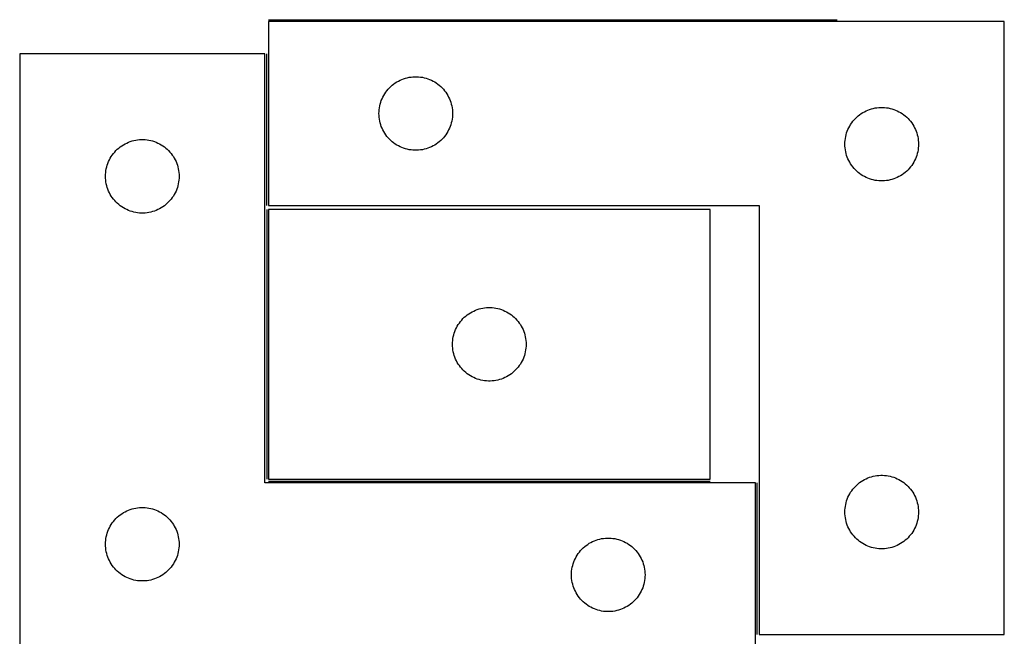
# Model space of a CAD drawing. Header units: millimetres. Extents: x 7 to 1493, y 7 to 2993.
# Tile 8 of 15: x 7 to 408, y 2422 to 2673. Entities that reach past the tile are written whole.
import ezdxf

# ---------------------------------------------------------------- set-up
doc = ezdxf.new("R2010")
doc.units = ezdxf.units.MM
doc.layers.add('COMMON', color=5, linetype='CONTINUOUS', true_color=0x0000ff)
doc.layers.add('CUT', color=7, linetype='CONTINUOUS', true_color=0x000000)

msp = doc.modelspace()

# ---------------------------------------------------------------- linework, layer by layer
at = {"layer": 'COMMON'}
for p, q in [((108.082735, 2673.4617), (339.91732, 2673.4617)), ((107.332735, 2597.7117), (107.332735, 2659.597929)), ((107.332734, 2596.09793), (107.332734, 2486.09793)), ((108.082735, 2485.347929), (288.082735, 2485.347929)), ((307.332735, 2422.7117), (307.332735, 2484.597929))]:
    msp.add_line(p, q, dxfattribs=at)
at = {"layer": 'CUT'}
for p, q in [((408.082735, 2672.7117), (108.082735, 2672.7117)), ((108.082735, 2672.7117), (108.082735, 2597.7117)), ((408.082735, 2422.7117), (408.082735, 2672.7117)), ((106.582734, 2659.597929), (6.582734, 2659.597929)), ((6.582734, 2659.597929), (6.582734, 2409.597929)), ((106.582734, 2484.597929), (106.582734, 2659.597929)), ((164.637419, 2649.810665), (165.393523, 2649.968669)), ((165.393523, 2649.968669), (166.15676, 2650.08754)), ((166.15676, 2650.08754), (166.925103, 2650.166963)), ((166.925103, 2650.166963), (167.696516, 2650.206727)), ((167.696516, 2650.206727), (168.468954, 2650.206727)), ((168.468954, 2650.206727), (169.240367, 2650.166963)), ((169.240367, 2650.166963), (170.00871, 2650.08754)), ((170.00871, 2650.08754), (170.771946, 2649.968669)), ((170.771946, 2649.968669), (171.528051, 2649.810665)), ((157.340452, 2645.680862), (157.893635, 2646.21998)), ((157.893635, 2646.21998), (158.473837, 2646.729907)), ((158.473837, 2646.729907), (159.079521, 2647.209289)), ((159.079521, 2647.209289), (159.709079, 2647.656855)), ((159.709079, 2647.656855), (160.360843, 2648.071419)), ((160.360843, 2648.071419), (161.033084, 2648.451882)), ((161.033084, 2648.451882), (161.724019, 2648.797234)), ((161.724019, 2648.797234), (162.431816, 2649.106559)), ((162.431816, 2649.106559), (163.154599, 2649.379038)), ((163.154599, 2649.379038), (163.89045, 2649.613948)), ((163.89045, 2649.613948), (164.637419, 2649.810665)), ((171.528051, 2649.810665), (172.275019, 2649.613948)), ((172.275019, 2649.613948), (173.010871, 2649.379038)), ((173.010871, 2649.379038), (173.733653, 2649.106559)), ((173.733653, 2649.106559), (174.441451, 2648.797234)), ((174.441451, 2648.797234), (175.132386, 2648.451882)), ((175.132386, 2648.451882), (175.804627, 2648.071419)), ((175.804627, 2648.071419), (176.456391, 2647.656855)), ((176.456391, 2647.656855), (177.085949, 2647.209289)), ((177.085949, 2647.209289), (177.691633, 2646.729907)), ((177.691633, 2646.729907), (178.271835, 2646.21998)), ((178.271835, 2646.21998), (178.825018, 2645.680862)), ((154.337981, 2641.218508), (154.665429, 2641.918107)), ((154.665429, 2641.918107), (155.028456, 2642.599921)), ((155.028456, 2642.599921), (155.426101, 2643.262143)), ((155.426101, 2643.262143), (155.85731, 2643.903016)), ((155.85731, 2643.903016), (156.320938, 2644.520842)), ((156.320938, 2644.520842), (156.815756, 2645.113982)), ((156.815756, 2645.113982), (157.340452, 2645.680862)), ((178.825018, 2645.680862), (179.349714, 2645.113982)), ((179.349714, 2645.113982), (179.844532, 2644.520842)), ((179.844532, 2644.520842), (180.30816, 2643.903016)), ((180.30816, 2643.903016), (180.739368, 2643.262143)), ((180.739368, 2643.262143), (181.137013, 2642.599921)), ((181.137013, 2642.599921), (181.500041, 2641.918107)), ((181.500041, 2641.918107), (181.827488, 2641.218508)), ((153.261416, 2637.520058), (153.3999, 2638.279981)), ((153.3999, 2638.279981), (153.577319, 2639.031767)), ((153.577319, 2639.031767), (153.793204, 2639.773422)), ((153.793204, 2639.773422), (154.046983, 2640.502981)), ((154.046983, 2640.502981), (154.337981, 2641.218508)), ((181.827488, 2641.218508), (182.118487, 2640.502981)), ((182.118487, 2640.502981), (182.372266, 2639.773422)), ((182.372266, 2639.773422), (182.588151, 2639.031767)), ((182.588151, 2639.031767), (182.76557, 2638.279981)), ((182.76557, 2638.279981), (182.904053, 2637.520058)), ((153.082735, 2635.2117), (153.102623, 2635.983881)), ((153.102623, 2634.439519), (153.082735, 2635.2117)), ((153.102623, 2635.983881), (153.162237, 2636.754015)), ((153.162237, 2633.669385), (153.102623, 2634.439519)), ((153.162237, 2636.754015), (153.261416, 2637.520058)), ((182.904053, 2637.520058), (183.003233, 2636.754015)), ((183.003233, 2636.754015), (183.062846, 2635.983881)), ((183.062846, 2634.439519), (183.003233, 2633.669385)), ((183.062846, 2635.983881), (183.082735, 2635.2117)), ((183.082735, 2635.2117), (183.062846, 2634.439519)), ((347.893635, 2633.71998), (348.473837, 2634.229907)), ((348.473837, 2634.229907), (349.079521, 2634.709289)), ((349.079521, 2634.709289), (349.709079, 2635.156855)), ((349.709079, 2635.156855), (350.360843, 2635.571419)), ((350.360843, 2635.571419), (351.033084, 2635.951882)), ((351.033084, 2635.951882), (351.724019, 2636.297234)), ((351.724019, 2636.297234), (352.431816, 2636.606559)), ((352.431816, 2636.606559), (353.154599, 2636.879038)), ((353.154599, 2636.879038), (353.89045, 2637.113948)), ((353.89045, 2637.113948), (354.637419, 2637.310665)), ((354.637419, 2637.310665), (355.393523, 2637.468669)), ((355.393523, 2637.468669), (356.15676, 2637.58754)), ((356.15676, 2637.58754), (356.925103, 2637.666963)), ((356.925103, 2637.666963), (357.696516, 2637.706727)), ((357.696516, 2637.706727), (358.468954, 2637.706727)), ((358.468954, 2637.706727), (359.240367, 2637.666963)), ((359.240367, 2637.666963), (360.00871, 2637.58754)), ((360.00871, 2637.58754), (360.771946, 2637.468669)), ((360.771946, 2637.468669), (361.528051, 2637.310665)), ((361.528051, 2637.310665), (362.275019, 2637.113948)), ((362.275019, 2637.113948), (363.010871, 2636.879038)), ((363.010871, 2636.879038), (363.733653, 2636.606559)), ((363.733653, 2636.606559), (364.441451, 2636.297234)), ((364.441451, 2636.297234), (365.132386, 2635.951882)), ((365.132386, 2635.951882), (365.804627, 2635.571419)), ((365.804627, 2635.571419), (366.456391, 2635.156855)), ((366.456391, 2635.156855), (367.085949, 2634.709289)), ((367.085949, 2634.709289), (367.691633, 2634.229907)), ((367.691633, 2634.229907), (368.271835, 2633.71998)), ((153.261416, 2632.903341), (153.162237, 2633.669385)), ((153.3999, 2632.143419), (153.261416, 2632.903341)), ((153.577319, 2631.391633), (153.3999, 2632.143419)), ((153.793204, 2630.649977), (153.577319, 2631.391633)), ((154.046983, 2629.920419), (153.793204, 2630.649977)), ((154.337981, 2629.204891), (154.046983, 2629.920419)), ((182.118487, 2629.920419), (181.827488, 2629.204891)), ((182.372266, 2630.649977), (182.118487, 2629.920419)), ((182.588151, 2631.391633), (182.372266, 2630.649977)), ((182.76557, 2632.143419), (182.588151, 2631.391633)), ((182.904053, 2632.903341), (182.76557, 2632.143419)), ((183.003233, 2633.669385), (182.904053, 2632.903341)), ((344.665429, 2629.418107), (345.028456, 2630.099921)), ((345.028456, 2630.099921), (345.426101, 2630.762143)), ((345.426101, 2630.762143), (345.85731, 2631.403016)), ((345.85731, 2631.403016), (346.320938, 2632.020842)), ((346.320938, 2632.020842), (346.815756, 2632.613982)), ((346.815756, 2632.613982), (347.340452, 2633.180862)), ((347.340452, 2633.180862), (347.893635, 2633.71998)), ((368.271835, 2633.71998), (368.825018, 2633.180862)), ((368.825018, 2633.180862), (369.349714, 2632.613982)), ((369.349714, 2632.613982), (369.844532, 2632.020842)), ((369.844532, 2632.020842), (370.30816, 2631.403016)), ((370.30816, 2631.403016), (370.739368, 2630.762143)), ((370.739368, 2630.762143), (371.137013, 2630.099921)), ((371.137013, 2630.099921), (371.500041, 2629.418107)), ((154.665429, 2628.505293), (154.337981, 2629.204891)), ((155.028456, 2627.823479), (154.665429, 2628.505293)), ((155.426101, 2627.161257), (155.028456, 2627.823479)), ((155.85731, 2626.520383), (155.426101, 2627.161257)), ((156.320938, 2625.902558), (155.85731, 2626.520383)), ((156.815756, 2625.309418), (156.320938, 2625.902558)), ((179.844532, 2625.902558), (179.349714, 2625.309418)), ((180.30816, 2626.520383), (179.844532, 2625.902558)), ((180.739368, 2627.161257), (180.30816, 2626.520383)), ((181.137013, 2627.823479), (180.739368, 2627.161257)), ((181.500041, 2628.505293), (181.137013, 2627.823479)), ((181.827488, 2629.204891), (181.500041, 2628.505293)), ((343.3999, 2625.779981), (343.577319, 2626.531767)), ((343.577319, 2626.531767), (343.793204, 2627.273422)), ((343.793204, 2627.273422), (344.046983, 2628.002981)), ((344.046983, 2628.002981), (344.337981, 2628.718508)), ((344.337981, 2628.718508), (344.665429, 2629.418107)), ((371.500041, 2629.418107), (371.827488, 2628.718508)), ((371.827488, 2628.718508), (372.118487, 2628.002981)), ((372.118487, 2628.002981), (372.372266, 2627.273422)), ((372.372266, 2627.273422), (372.588151, 2626.531767)), ((372.588151, 2626.531767), (372.76557, 2625.779981)), ((47.57952, 2621.595518), (48.209078, 2622.043084)), ((48.209078, 2622.043084), (48.860842, 2622.457649)), ((48.860842, 2622.457649), (49.533083, 2622.838111)), ((49.533083, 2622.838111), (50.224018, 2623.183463)), ((50.224018, 2623.183463), (50.931815, 2623.492789)), ((50.931815, 2623.492789), (51.654598, 2623.765268)), ((51.654598, 2623.765268), (52.390449, 2624.000177)), ((52.390449, 2624.000177), (53.137418, 2624.196895)), ((53.137418, 2624.196895), (53.893522, 2624.354899)), ((53.893522, 2624.354899), (54.656759, 2624.473769)), ((54.656759, 2624.473769), (55.425102, 2624.553192)), ((55.425102, 2624.553192), (56.196515, 2624.592956)), ((56.196515, 2624.592956), (56.968953, 2624.592956)), ((56.968953, 2624.592956), (57.740366, 2624.553192)), ((57.740366, 2624.553192), (58.508709, 2624.473769)), ((58.508709, 2624.473769), (59.271945, 2624.354899)), ((59.271945, 2624.354899), (60.02805, 2624.196895)), ((60.02805, 2624.196895), (60.775018, 2624.000177)), ((60.775018, 2624.000177), (61.51087, 2623.765268)), ((61.51087, 2623.765268), (62.233652, 2623.492789)), ((62.233652, 2623.492789), (62.94145, 2623.183463)), ((62.94145, 2623.183463), (63.632385, 2622.838111)), ((63.632385, 2622.838111), (64.304626, 2622.457649)), ((64.304626, 2622.457649), (64.95639, 2622.043084)), ((64.95639, 2622.043084), (65.585948, 2621.595518)), ((157.340452, 2624.742538), (156.815756, 2625.309418)), ((157.893635, 2624.203419), (157.340452, 2624.742538)), ((158.473837, 2623.693493), (157.893635, 2624.203419)), ((159.079521, 2623.214111), (158.473837, 2623.693493)), ((159.709079, 2622.766545), (159.079521, 2623.214111)), ((160.360843, 2622.35198), (159.709079, 2622.766545)), ((161.033084, 2621.971518), (160.360843, 2622.35198)), ((161.724019, 2621.626166), (161.033084, 2621.971518)), ((175.132386, 2621.971518), (174.441451, 2621.626166)), ((175.804627, 2622.35198), (175.132386, 2621.971518)), ((176.456391, 2622.766545), (175.804627, 2622.35198)), ((177.085949, 2623.214111), (176.456391, 2622.766545)), ((177.691633, 2623.693493), (177.085949, 2623.214111)), ((178.271835, 2624.203419), (177.691633, 2623.693493)), ((178.825018, 2624.742538), (178.271835, 2624.203419)), ((179.349714, 2625.309418), (178.825018, 2624.742538)), ((343.082735, 2622.7117), (343.102623, 2623.483881)), ((343.102623, 2621.939519), (343.082735, 2622.7117)), ((343.102623, 2623.483881), (343.162237, 2624.254015)), ((343.162237, 2621.169385), (343.102623, 2621.939519)), ((343.162237, 2624.254015), (343.261416, 2625.020058)), ((343.261416, 2625.020058), (343.3999, 2625.779981)), ((372.76557, 2625.779981), (372.904053, 2625.020058)), ((372.904053, 2625.020058), (373.003233, 2624.254015)), ((373.003233, 2624.254015), (373.062846, 2623.483881)), ((373.062846, 2621.939519), (373.003233, 2621.169385)), ((373.062846, 2623.483881), (373.082735, 2622.7117)), ((373.082735, 2622.7117), (373.062846, 2621.939519)), ((43.9261, 2617.648372), (44.357309, 2618.289246)), ((44.357309, 2618.289246), (44.820937, 2618.907071)), ((44.820937, 2618.907071), (45.315755, 2619.500211)), ((45.315755, 2619.500211), (45.840451, 2620.067092)), ((45.840451, 2620.067092), (46.393634, 2620.60621)), ((46.393634, 2620.60621), (46.973836, 2621.116136)), ((46.973836, 2621.116136), (47.57952, 2621.595518)), ((65.585948, 2621.595518), (66.191632, 2621.116136)), ((66.191632, 2621.116136), (66.771834, 2620.60621)), ((66.771834, 2620.60621), (67.325017, 2620.067092)), ((67.325017, 2620.067092), (67.849713, 2619.500211)), ((67.849713, 2619.500211), (68.344531, 2618.907071)), ((68.344531, 2618.907071), (68.808159, 2618.289246)), ((68.808159, 2618.289246), (69.239367, 2617.648372)), ((162.431816, 2621.31684), (161.724019, 2621.626166)), ((163.154599, 2621.044361), (162.431816, 2621.31684)), ((163.89045, 2620.809452), (163.154599, 2621.044361)), ((164.637419, 2620.612734), (163.89045, 2620.809452)), ((165.393523, 2620.454731), (164.637419, 2620.612734)), ((166.15676, 2620.33586), (165.393523, 2620.454731)), ((166.925103, 2620.256437), (166.15676, 2620.33586)), ((167.696516, 2620.216673), (166.925103, 2620.256437)), ((168.468954, 2620.216673), (167.696516, 2620.216673)), ((169.240367, 2620.256437), (168.468954, 2620.216673)), ((170.00871, 2620.33586), (169.240367, 2620.256437)), ((170.771946, 2620.454731), (170.00871, 2620.33586)), ((171.528051, 2620.612734), (170.771946, 2620.454731)), ((172.275019, 2620.809452), (171.528051, 2620.612734)), ((173.010871, 2621.044361), (172.275019, 2620.809452)), ((173.733653, 2621.31684), (173.010871, 2621.044361)), ((174.441451, 2621.626166), (173.733653, 2621.31684)), ((343.261416, 2620.403341), (343.162237, 2621.169385)), ((343.3999, 2619.643419), (343.261416, 2620.403341)), ((343.577319, 2618.891633), (343.3999, 2619.643419)), ((343.793204, 2618.149977), (343.577319, 2618.891633)), ((344.046983, 2617.420419), (343.793204, 2618.149977)), ((372.372266, 2618.149977), (372.118487, 2617.420419)), ((372.588151, 2618.891633), (372.372266, 2618.149977)), ((372.76557, 2619.643419), (372.588151, 2618.891633)), ((372.904053, 2620.403341), (372.76557, 2619.643419)), ((373.003233, 2621.169385), (372.904053, 2620.403341)), ((42.077318, 2613.417996), (42.293203, 2614.159652)), ((42.293203, 2614.159652), (42.546982, 2614.889211)), ((42.546982, 2614.889211), (42.83798, 2615.604738)), ((42.83798, 2615.604738), (43.165428, 2616.304336)), ((43.165428, 2616.304336), (43.528455, 2616.98615)), ((43.528455, 2616.98615), (43.9261, 2617.648372)), ((69.239367, 2617.648372), (69.637012, 2616.98615)), ((69.637012, 2616.98615), (70.00004, 2616.304336)), ((70.00004, 2616.304336), (70.327487, 2615.604738)), ((70.327487, 2615.604738), (70.618486, 2614.889211)), ((70.618486, 2614.889211), (70.872265, 2614.159652)), ((70.872265, 2614.159652), (71.08815, 2613.417996)), ((344.337981, 2616.704891), (344.046983, 2617.420419)), ((344.665429, 2616.005293), (344.337981, 2616.704891)), ((345.028456, 2615.323479), (344.665429, 2616.005293)), ((345.426101, 2614.661257), (345.028456, 2615.323479)), ((345.85731, 2614.020383), (345.426101, 2614.661257)), ((346.320938, 2613.402558), (345.85731, 2614.020383)), ((370.30816, 2614.020383), (369.844532, 2613.402558)), ((370.739368, 2614.661257), (370.30816, 2614.020383)), ((371.137013, 2615.323479), (370.739368, 2614.661257)), ((371.500041, 2616.005293), (371.137013, 2615.323479)), ((371.827488, 2616.704891), (371.500041, 2616.005293)), ((372.118487, 2617.420419), (371.827488, 2616.704891)), ((41.582734, 2609.597929), (41.602622, 2610.370111)), ((41.602622, 2610.370111), (41.662236, 2611.140244)), ((41.662236, 2611.140244), (41.761415, 2611.906288)), ((41.761415, 2611.906288), (41.899899, 2612.66621)), ((41.899899, 2612.66621), (42.077318, 2613.417996)), ((71.08815, 2613.417996), (71.265569, 2612.66621)), ((71.265569, 2612.66621), (71.404052, 2611.906288)), ((71.404052, 2611.906288), (71.503232, 2611.140244)), ((71.503232, 2611.140244), (71.562845, 2610.370111)), ((71.562845, 2610.370111), (71.582734, 2609.597929)), ((346.815756, 2612.809418), (346.320938, 2613.402558)), ((347.340452, 2612.242538), (346.815756, 2612.809418)), ((347.893635, 2611.703419), (347.340452, 2612.242538)), ((348.473837, 2611.193493), (347.893635, 2611.703419)), ((349.079521, 2610.714111), (348.473837, 2611.193493)), ((349.709079, 2610.266545), (349.079521, 2610.714111)), ((350.360843, 2609.85198), (349.709079, 2610.266545)), ((351.033084, 2609.471518), (350.360843, 2609.85198)), ((365.804627, 2609.85198), (365.132386, 2609.471518)), ((366.456391, 2610.266545), (365.804627, 2609.85198)), ((367.085949, 2610.714111), (366.456391, 2610.266545)), ((367.691633, 2611.193493), (367.085949, 2610.714111)), ((368.271835, 2611.703419), (367.691633, 2611.193493)), ((368.825018, 2612.242538), (368.271835, 2611.703419)), ((369.349714, 2612.809418), (368.825018, 2612.242538)), ((369.844532, 2613.402558), (369.349714, 2612.809418)), ((41.602622, 2608.825748), (41.582734, 2609.597929)), ((41.662236, 2608.055614), (41.602622, 2608.825748)), ((41.761415, 2607.289571), (41.662236, 2608.055614)), ((41.899899, 2606.529648), (41.761415, 2607.289571)), ((42.077318, 2605.777862), (41.899899, 2606.529648)), ((42.293203, 2605.036207), (42.077318, 2605.777862)), ((71.08815, 2605.777862), (70.872265, 2605.036207)), ((71.265569, 2606.529648), (71.08815, 2605.777862)), ((71.404052, 2607.289571), (71.265569, 2606.529648)), ((71.503232, 2608.055614), (71.404052, 2607.289571)), ((71.562845, 2608.825748), (71.503232, 2608.055614)), ((71.582734, 2609.597929), (71.562845, 2608.825748)), ((351.724019, 2609.126166), (351.033084, 2609.471518)), ((352.431816, 2608.81684), (351.724019, 2609.126166)), ((353.154599, 2608.544361), (352.431816, 2608.81684)), ((353.89045, 2608.309452), (353.154599, 2608.544361)), ((354.637419, 2608.112734), (353.89045, 2608.309452)), ((355.393523, 2607.954731), (354.637419, 2608.112734)), ((356.15676, 2607.83586), (355.393523, 2607.954731)), ((356.925103, 2607.756437), (356.15676, 2607.83586)), ((357.696516, 2607.716673), (356.925103, 2607.756437)), ((358.468954, 2607.716673), (357.696516, 2607.716673)), ((359.240367, 2607.756437), (358.468954, 2607.716673)), ((360.00871, 2607.83586), (359.240367, 2607.756437)), ((360.771946, 2607.954731), (360.00871, 2607.83586)), ((361.528051, 2608.112734), (360.771946, 2607.954731)), ((362.275019, 2608.309452), (361.528051, 2608.112734)), ((363.010871, 2608.544361), (362.275019, 2608.309452)), ((363.733653, 2608.81684), (363.010871, 2608.544361)), ((364.441451, 2609.126166), (363.733653, 2608.81684)), ((365.132386, 2609.471518), (364.441451, 2609.126166)), ((42.546982, 2604.306648), (42.293203, 2605.036207)), ((42.83798, 2603.591121), (42.546982, 2604.306648)), ((43.165428, 2602.891522), (42.83798, 2603.591121)), ((43.528455, 2602.209708), (43.165428, 2602.891522)), ((43.9261, 2601.547486), (43.528455, 2602.209708)), ((69.637012, 2602.209708), (69.239367, 2601.547486)), ((70.00004, 2602.891522), (69.637012, 2602.209708)), ((70.327487, 2603.591121), (70.00004, 2602.891522)), ((70.618486, 2604.306648), (70.327487, 2603.591121)), ((70.872265, 2605.036207), (70.618486, 2604.306648)), ((44.357309, 2600.906613), (43.9261, 2601.547486)), ((44.820937, 2600.288787), (44.357309, 2600.906613)), ((45.315755, 2599.695647), (44.820937, 2600.288787)), ((45.840451, 2599.128767), (45.315755, 2599.695647)), ((46.393634, 2598.589649), (45.840451, 2599.128767)), ((46.973836, 2598.079723), (46.393634, 2598.589649)), ((47.57952, 2597.600341), (46.973836, 2598.079723)), ((66.191632, 2598.079723), (65.585948, 2597.600341)), ((66.771834, 2598.589649), (66.191632, 2598.079723)), ((67.325017, 2599.128767), (66.771834, 2598.589649)), ((67.849713, 2599.695647), (67.325017, 2599.128767)), ((68.344531, 2600.288787), (67.849713, 2599.695647)), ((68.808159, 2600.906613), (68.344531, 2600.288787)), ((69.239367, 2601.547486), (68.808159, 2600.906613)), ((108.082735, 2597.7117), (308.082735, 2597.7117)), ((308.082735, 2597.7117), (308.082735, 2422.7117)), ((48.209078, 2597.152774), (47.57952, 2597.600341)), ((48.860842, 2596.73821), (48.209078, 2597.152774)), ((49.533083, 2596.357747), (48.860842, 2596.73821)), ((50.224018, 2596.012395), (49.533083, 2596.357747)), ((50.931815, 2595.70307), (50.224018, 2596.012395)), ((51.654598, 2595.430591), (50.931815, 2595.70307)), ((52.390449, 2595.195681), (51.654598, 2595.430591)), ((53.137418, 2594.998964), (52.390449, 2595.195681)), ((53.893522, 2594.84096), (53.137418, 2594.998964)), ((54.656759, 2594.722089), (53.893522, 2594.84096)), ((55.425102, 2594.642666), (54.656759, 2594.722089)), ((56.196515, 2594.602902), (55.425102, 2594.642666)), ((56.968953, 2594.602902), (56.196515, 2594.602902)), ((57.740366, 2594.642666), (56.968953, 2594.602902)), ((58.508709, 2594.722089), (57.740366, 2594.642666)), ((59.271945, 2594.84096), (58.508709, 2594.722089)), ((60.02805, 2594.998964), (59.271945, 2594.84096)), ((60.775018, 2595.195681), (60.02805, 2594.998964)), ((61.51087, 2595.430591), (60.775018, 2595.195681)), ((62.233652, 2595.70307), (61.51087, 2595.430591)), ((62.94145, 2596.012395), (62.233652, 2595.70307)), ((63.632385, 2596.357747), (62.94145, 2596.012395)), ((64.304626, 2596.73821), (63.632385, 2596.357747)), ((64.95639, 2597.152774), (64.304626, 2596.73821)), ((65.585948, 2597.600341), (64.95639, 2597.152774)), ((288.082735, 2596.09793), (108.082735, 2596.09793)), ((108.082735, 2596.09793), (108.082735, 2486.09793)), ((288.082735, 2486.09793), (288.082735, 2596.09793)), ((189.079521, 2553.095519), (189.709079, 2553.543085)), ((189.709079, 2553.543085), (190.360843, 2553.95765)), ((190.360843, 2553.95765), (191.033084, 2554.338112)), ((191.033084, 2554.338112), (191.724019, 2554.683464)), ((191.724019, 2554.683464), (192.431816, 2554.99279)), ((192.431816, 2554.99279), (193.154599, 2555.265269)), ((193.154599, 2555.265269), (193.89045, 2555.500178)), ((193.89045, 2555.500178), (194.637419, 2555.696896)), ((194.637419, 2555.696896), (195.393523, 2555.8549)), ((195.393523, 2555.8549), (196.15676, 2555.97377)), ((196.15676, 2555.97377), (196.925103, 2556.053193)), ((196.925103, 2556.053193), (197.696516, 2556.092957)), ((197.696516, 2556.092957), (198.468954, 2556.092957)), ((198.468954, 2556.092957), (199.240367, 2556.053193)), ((199.240367, 2556.053193), (200.00871, 2555.97377)), ((200.00871, 2555.97377), (200.771946, 2555.8549)), ((200.771946, 2555.8549), (201.528051, 2555.696896)), ((201.528051, 2555.696896), (202.275019, 2555.500178)), ((202.275019, 2555.500178), (203.010871, 2555.265269)), ((203.010871, 2555.265269), (203.733653, 2554.99279)), ((203.733653, 2554.99279), (204.441451, 2554.683464)), ((204.441451, 2554.683464), (205.132386, 2554.338112)), ((205.132386, 2554.338112), (205.804627, 2553.95765)), ((205.804627, 2553.95765), (206.456391, 2553.543085)), ((206.456391, 2553.543085), (207.085949, 2553.095519)), ((185.426101, 2549.148373), (185.85731, 2549.789247)), ((185.85731, 2549.789247), (186.320938, 2550.407072)), ((186.320938, 2550.407072), (186.815756, 2551.000212)), ((186.815756, 2551.000212), (187.340452, 2551.567093)), ((187.340452, 2551.567093), (187.893635, 2552.106211)), ((187.893635, 2552.106211), (188.473837, 2552.616137)), ((188.473837, 2552.616137), (189.079521, 2553.095519)), ((207.085949, 2553.095519), (207.691633, 2552.616137)), ((207.691633, 2552.616137), (208.271835, 2552.106211)), ((208.271835, 2552.106211), (208.825018, 2551.567093)), ((208.825018, 2551.567093), (209.349714, 2551.000212)), ((209.349714, 2551.000212), (209.844532, 2550.407072)), ((209.844532, 2550.407072), (210.30816, 2549.789247)), ((210.30816, 2549.789247), (210.739368, 2549.148373)), ((183.577319, 2544.917997), (183.793204, 2545.659653)), ((183.793204, 2545.659653), (184.046983, 2546.389212)), ((184.046983, 2546.389212), (184.337981, 2547.104739)), ((184.337981, 2547.104739), (184.665429, 2547.804337)), ((184.665429, 2547.804337), (185.028456, 2548.486151)), ((185.028456, 2548.486151), (185.426101, 2549.148373)), ((210.739368, 2549.148373), (211.137013, 2548.486151)), ((211.137013, 2548.486151), (211.500041, 2547.804337)), ((211.500041, 2547.804337), (211.827488, 2547.104739)), ((211.827488, 2547.104739), (212.118487, 2546.389212)), ((212.118487, 2546.389212), (212.372266, 2545.659653)), ((212.372266, 2545.659653), (212.588151, 2544.917997)), ((183.082735, 2541.09793), (183.102623, 2541.870112)), ((183.102623, 2541.870112), (183.162237, 2542.640245)), ((183.162237, 2542.640245), (183.261416, 2543.406289)), ((183.261416, 2543.406289), (183.3999, 2544.166211)), ((183.3999, 2544.166211), (183.577319, 2544.917997)), ((212.588151, 2544.917997), (212.76557, 2544.166211)), ((212.76557, 2544.166211), (212.904053, 2543.406289)), ((212.904053, 2543.406289), (213.003233, 2542.640245)), ((213.003233, 2542.640245), (213.062846, 2541.870112)), ((213.062846, 2541.870112), (213.082735, 2541.09793)), ((183.102623, 2540.325749), (183.082735, 2541.09793)), ((183.162237, 2539.555615), (183.102623, 2540.325749)), ((183.261416, 2538.789572), (183.162237, 2539.555615)), ((183.3999, 2538.029649), (183.261416, 2538.789572)), ((183.577319, 2537.277863), (183.3999, 2538.029649)), ((212.76557, 2538.029649), (212.588151, 2537.277863)), ((212.904053, 2538.789572), (212.76557, 2538.029649)), ((213.003233, 2539.555615), (212.904053, 2538.789572)), ((213.062846, 2540.325749), (213.003233, 2539.555615)), ((213.082735, 2541.09793), (213.062846, 2540.325749)), ((183.793204, 2536.536208), (183.577319, 2537.277863)), ((184.046983, 2535.806649), (183.793204, 2536.536208)), ((184.337981, 2535.091122), (184.046983, 2535.806649)), ((184.665429, 2534.391523), (184.337981, 2535.091122)), ((185.028456, 2533.709709), (184.665429, 2534.391523)), ((185.426101, 2533.047487), (185.028456, 2533.709709)), ((211.137013, 2533.709709), (210.739368, 2533.047487)), ((211.500041, 2534.391523), (211.137013, 2533.709709)), ((211.827488, 2535.091122), (211.500041, 2534.391523)), ((212.118487, 2535.806649), (211.827488, 2535.091122)), ((212.372266, 2536.536208), (212.118487, 2535.806649)), ((212.588151, 2537.277863), (212.372266, 2536.536208)), ((185.85731, 2532.406614), (185.426101, 2533.047487)), ((186.320938, 2531.788788), (185.85731, 2532.406614)), ((186.815756, 2531.195648), (186.320938, 2531.788788)), ((187.340452, 2530.628768), (186.815756, 2531.195648)), ((187.893635, 2530.08965), (187.340452, 2530.628768)), ((188.473837, 2529.579724), (187.893635, 2530.08965)), ((189.079521, 2529.100342), (188.473837, 2529.579724)), ((207.691633, 2529.579724), (207.085949, 2529.100342)), ((208.271835, 2530.08965), (207.691633, 2529.579724)), ((208.825018, 2530.628768), (208.271835, 2530.08965)), ((209.349714, 2531.195648), (208.825018, 2530.628768)), ((209.844532, 2531.788788), (209.349714, 2531.195648)), ((210.30816, 2532.406614), (209.844532, 2531.788788)), ((210.739368, 2533.047487), (210.30816, 2532.406614)), ((189.709079, 2528.652775), (189.079521, 2529.100342)), ((190.360843, 2528.238211), (189.709079, 2528.652775)), ((191.033084, 2527.857748), (190.360843, 2528.238211)), ((191.724019, 2527.512396), (191.033084, 2527.857748)), ((192.431816, 2527.203071), (191.724019, 2527.512396)), ((193.154599, 2526.930592), (192.431816, 2527.203071)), ((193.89045, 2526.695682), (193.154599, 2526.930592)), ((194.637419, 2526.498965), (193.89045, 2526.695682)), ((195.393523, 2526.340961), (194.637419, 2526.498965)), ((196.15676, 2526.22209), (195.393523, 2526.340961)), ((196.925103, 2526.142667), (196.15676, 2526.22209)), ((197.696516, 2526.102903), (196.925103, 2526.142667)), ((198.468954, 2526.102903), (197.696516, 2526.102903)), ((199.240367, 2526.142667), (198.468954, 2526.102903)), ((200.00871, 2526.22209), (199.240367, 2526.142667)), ((200.771946, 2526.340961), (200.00871, 2526.22209)), ((201.528051, 2526.498965), (200.771946, 2526.340961)), ((202.275019, 2526.695682), (201.528051, 2526.498965)), ((203.010871, 2526.930592), (202.275019, 2526.695682)), ((203.733653, 2527.203071), (203.010871, 2526.930592)), ((204.441451, 2527.512396), (203.733653, 2527.203071)), ((205.132386, 2527.857748), (204.441451, 2527.512396)), ((205.804627, 2528.238211), (205.132386, 2527.857748)), ((206.456391, 2528.652775), (205.804627, 2528.238211)), ((207.085949, 2529.100342), (206.456391, 2528.652775)), ((108.082735, 2486.09793), (288.082735, 2486.09793)), ((349.709079, 2485.156855), (350.360843, 2485.571419)), ((350.360843, 2485.571419), (351.033084, 2485.951882)), ((351.033084, 2485.951882), (351.724019, 2486.297234)), ((351.724019, 2486.297234), (352.431816, 2486.606559)), ((352.431816, 2486.606559), (353.154599, 2486.879038)), ((353.154599, 2486.879038), (353.89045, 2487.113948)), ((353.89045, 2487.113948), (354.637419, 2487.310665)), ((354.637419, 2487.310665), (355.393523, 2487.468669)), ((355.393523, 2487.468669), (356.15676, 2487.58754)), ((356.15676, 2487.58754), (356.925103, 2487.666963)), ((356.925103, 2487.666963), (357.696516, 2487.706727)), ((357.696516, 2487.706727), (358.468954, 2487.706727)), ((358.468954, 2487.706727), (359.240367, 2487.666963)), ((359.240367, 2487.666963), (360.00871, 2487.58754)), ((360.00871, 2487.58754), (360.771946, 2487.468669)), ((360.771946, 2487.468669), (361.528051, 2487.310665)), ((361.528051, 2487.310665), (362.275019, 2487.113948)), ((362.275019, 2487.113948), (363.010871, 2486.879038)), ((363.010871, 2486.879038), (363.733653, 2486.606559)), ((363.733653, 2486.606559), (364.441451, 2486.297234)), ((364.441451, 2486.297234), (365.132386, 2485.951882)), ((365.132386, 2485.951882), (365.804627, 2485.571419)), ((365.804627, 2485.571419), (366.456391, 2485.156855)), ((306.582734, 2484.597929), (106.582734, 2484.597929)), ((306.582734, 2409.597929), (306.582734, 2484.597929)), ((345.426101, 2480.762143), (345.85731, 2481.403016)), ((345.85731, 2481.403016), (346.320938, 2482.020842)), ((346.320938, 2482.020842), (346.815756, 2482.613982)), ((346.815756, 2482.613982), (347.340452, 2483.180862)), ((347.340452, 2483.180862), (347.893635, 2483.71998)), ((347.893635, 2483.71998), (348.473837, 2484.229907)), ((348.473837, 2484.229907), (349.079521, 2484.709289)), ((349.079521, 2484.709289), (349.709079, 2485.156855)), ((366.456391, 2485.156855), (367.085949, 2484.709289)), ((367.085949, 2484.709289), (367.691633, 2484.229907)), ((367.691633, 2484.229907), (368.271835, 2483.71998)), ((368.271835, 2483.71998), (368.825018, 2483.180862)), ((368.825018, 2483.180862), (369.349714, 2482.613982)), ((369.349714, 2482.613982), (369.844532, 2482.020842)), ((369.844532, 2482.020842), (370.30816, 2481.403016)), ((370.30816, 2481.403016), (370.739368, 2480.762143)), ((343.577319, 2476.531767), (343.793204, 2477.273422)), ((343.793204, 2477.273422), (344.046983, 2478.002981)), ((344.046983, 2478.002981), (344.337981, 2478.718508)), ((344.337981, 2478.718508), (344.665429, 2479.418107)), ((344.665429, 2479.418107), (345.028456, 2480.099921)), ((345.028456, 2480.099921), (345.426101, 2480.762143)), ((370.739368, 2480.762143), (371.137013, 2480.099921)), ((371.137013, 2480.099921), (371.500041, 2479.418107)), ((371.500041, 2479.418107), (371.827488, 2478.718508)), ((371.827488, 2478.718508), (372.118487, 2478.002981)), ((372.118487, 2478.002981), (372.372266, 2477.273422)), ((372.372266, 2477.273422), (372.588151, 2476.531767)), ((50.224018, 2473.183463), (50.931815, 2473.492789)), ((50.931815, 2473.492789), (51.654598, 2473.765268)), ((51.654598, 2473.765268), (52.390449, 2474.000177)), ((52.390449, 2474.000177), (53.137418, 2474.196895)), ((53.137418, 2474.196895), (53.893522, 2474.354899)), ((53.893522, 2474.354899), (54.656759, 2474.473769)), ((54.656759, 2474.473769), (55.425102, 2474.553192)), ((55.425102, 2474.553192), (56.196515, 2474.592956)), ((56.196515, 2474.592956), (56.968953, 2474.592956)), ((56.968953, 2474.592956), (57.740366, 2474.553192)), ((57.740366, 2474.553192), (58.508709, 2474.473769)), ((58.508709, 2474.473769), (59.271945, 2474.354899)), ((59.271945, 2474.354899), (60.02805, 2474.196895)), ((60.02805, 2474.196895), (60.775018, 2474.000177)), ((60.775018, 2474.000177), (61.51087, 2473.765268)), ((61.51087, 2473.765268), (62.233652, 2473.492789)), ((62.233652, 2473.492789), (62.94145, 2473.183463)), ((343.082735, 2472.7117), (343.102623, 2473.483881)), ((343.102623, 2473.483881), (343.162237, 2474.254015)), ((343.162237, 2474.254015), (343.261416, 2475.020058)), ((343.261416, 2475.020058), (343.3999, 2475.779981)), ((343.3999, 2475.779981), (343.577319, 2476.531767)), ((372.588151, 2476.531767), (372.76557, 2475.779981)), ((372.76557, 2475.779981), (372.904053, 2475.020058)), ((372.904053, 2475.020058), (373.003233, 2474.254015)), ((373.003233, 2474.254015), (373.062846, 2473.483881)), ((373.062846, 2473.483881), (373.082735, 2472.7117)), ((44.820937, 2468.907071), (45.315755, 2469.500211)), ((45.315755, 2469.500211), (45.840451, 2470.067092)), ((45.840451, 2470.067092), (46.393634, 2470.60621)), ((46.393634, 2470.60621), (46.973836, 2471.116136)), ((46.973836, 2471.116136), (47.57952, 2471.595518)), ((47.57952, 2471.595518), (48.209078, 2472.043084)), ((48.209078, 2472.043084), (48.860842, 2472.457649)), ((48.860842, 2472.457649), (49.533083, 2472.838111)), ((49.533083, 2472.838111), (50.224018, 2473.183463)), ((62.94145, 2473.183463), (63.632385, 2472.838111)), ((63.632385, 2472.838111), (64.304626, 2472.457649)), ((64.304626, 2472.457649), (64.95639, 2472.043084)), ((64.95639, 2472.043084), (65.585948, 2471.595518)), ((65.585948, 2471.595518), (66.191632, 2471.116136)), ((66.191632, 2471.116136), (66.771834, 2470.60621)), ((66.771834, 2470.60621), (67.325017, 2470.067092)), ((67.325017, 2470.067092), (67.849713, 2469.500211)), ((67.849713, 2469.500211), (68.344531, 2468.907071)), ((343.102623, 2471.939519), (343.082735, 2472.7117)), ((343.162237, 2471.169385), (343.102623, 2471.939519)), ((343.261416, 2470.403341), (343.162237, 2471.169385)), ((343.3999, 2469.643419), (343.261416, 2470.403341)), ((343.577319, 2468.891633), (343.3999, 2469.643419)), ((372.76557, 2469.643419), (372.588151, 2468.891633)), ((372.904053, 2470.403341), (372.76557, 2469.643419)), ((373.003233, 2471.169385), (372.904053, 2470.403341)), ((373.062846, 2471.939519), (373.003233, 2471.169385)), ((373.082735, 2472.7117), (373.062846, 2471.939519)), ((42.546982, 2464.889211), (42.83798, 2465.604738)), ((42.83798, 2465.604738), (43.165428, 2466.304336)), ((43.165428, 2466.304336), (43.528455, 2466.98615)), ((43.528455, 2466.98615), (43.9261, 2467.648372)), ((43.9261, 2467.648372), (44.357309, 2468.289246)), ((44.357309, 2468.289246), (44.820937, 2468.907071)), ((68.344531, 2468.907071), (68.808159, 2468.289246)), ((68.808159, 2468.289246), (69.239367, 2467.648372)), ((69.239367, 2467.648372), (69.637012, 2466.98615)), ((69.637012, 2466.98615), (70.00004, 2466.304336)), ((70.00004, 2466.304336), (70.327487, 2465.604738)), ((70.327487, 2465.604738), (70.618486, 2464.889211)), ((343.793204, 2468.149977), (343.577319, 2468.891633)), ((344.046983, 2467.420419), (343.793204, 2468.149977)), ((344.337981, 2466.704891), (344.046983, 2467.420419)), ((344.665429, 2466.005293), (344.337981, 2466.704891)), ((345.028456, 2465.323479), (344.665429, 2466.005293)), ((345.426101, 2464.661257), (345.028456, 2465.323479)), ((371.137013, 2465.323479), (370.739368, 2464.661257)), ((371.500041, 2466.005293), (371.137013, 2465.323479)), ((371.827488, 2466.704891), (371.500041, 2466.005293)), ((372.118487, 2467.420419), (371.827488, 2466.704891)), ((372.372266, 2468.149977), (372.118487, 2467.420419)), ((372.588151, 2468.891633), (372.372266, 2468.149977)), ((41.662236, 2461.140244), (41.761415, 2461.906288)), ((41.761415, 2461.906288), (41.899899, 2462.66621)), ((41.899899, 2462.66621), (42.077318, 2463.417996)), ((42.077318, 2463.417996), (42.293203, 2464.159652)), ((42.293203, 2464.159652), (42.546982, 2464.889211)), ((70.618486, 2464.889211), (70.872265, 2464.159652)), ((70.872265, 2464.159652), (71.08815, 2463.417996)), ((71.08815, 2463.417996), (71.265569, 2462.66621)), ((71.265569, 2462.66621), (71.404052, 2461.906288)), ((71.404052, 2461.906288), (71.503232, 2461.140244)), ((240.931815, 2460.992789), (241.654598, 2461.265268)), ((241.654598, 2461.265268), (242.390449, 2461.500177)), ((242.390449, 2461.500177), (243.137418, 2461.696895)), ((243.137418, 2461.696895), (243.893522, 2461.854899)), ((243.893522, 2461.854899), (244.656759, 2461.973769)), ((244.656759, 2461.973769), (245.425102, 2462.053192)), ((245.425102, 2462.053192), (246.196515, 2462.092956)), ((246.196515, 2462.092956), (246.968953, 2462.092956)), ((246.968953, 2462.092956), (247.740366, 2462.053192)), ((247.740366, 2462.053192), (248.508709, 2461.973769)), ((248.508709, 2461.973769), (249.271945, 2461.854899)), ((249.271945, 2461.854899), (250.02805, 2461.696895)), ((250.02805, 2461.696895), (250.775018, 2461.500177)), ((250.775018, 2461.500177), (251.51087, 2461.265268)), ((251.51087, 2461.265268), (252.233652, 2460.992789)), ((345.85731, 2464.020383), (345.426101, 2464.661257)), ((346.320938, 2463.402558), (345.85731, 2464.020383)), ((346.815756, 2462.809418), (346.320938, 2463.402558)), ((347.340452, 2462.242538), (346.815756, 2462.809418)), ((347.893635, 2461.703419), (347.340452, 2462.242538)), ((348.473837, 2461.193493), (347.893635, 2461.703419)), ((368.271835, 2461.703419), (367.691633, 2461.193493)), ((368.825018, 2462.242538), (368.271835, 2461.703419)), ((369.349714, 2462.809418), (368.825018, 2462.242538)), ((369.844532, 2463.402558), (369.349714, 2462.809418)), ((370.30816, 2464.020383), (369.844532, 2463.402558)), ((370.739368, 2464.661257), (370.30816, 2464.020383)), ((41.582734, 2459.597929), (41.602622, 2460.370111)), ((41.602622, 2458.825748), (41.582734, 2459.597929)), ((41.602622, 2460.370111), (41.662236, 2461.140244)), ((41.662236, 2458.055614), (41.602622, 2458.825748)), ((41.761415, 2457.289571), (41.662236, 2458.055614)), ((41.899899, 2456.529648), (41.761415, 2457.289571)), ((71.404052, 2457.289571), (71.265569, 2456.529648)), ((71.503232, 2458.055614), (71.404052, 2457.289571)), ((71.503232, 2461.140244), (71.562845, 2460.370111)), ((71.562845, 2458.825748), (71.503232, 2458.055614)), ((71.562845, 2460.370111), (71.582734, 2459.597929)), ((71.582734, 2459.597929), (71.562845, 2458.825748)), ((235.315755, 2457.000211), (235.840451, 2457.567092)), ((235.840451, 2457.567092), (236.393634, 2458.10621)), ((236.393634, 2458.10621), (236.973836, 2458.616136)), ((236.973836, 2458.616136), (237.57952, 2459.095518)), ((237.57952, 2459.095518), (238.209078, 2459.543084)), ((238.209078, 2459.543084), (238.860842, 2459.957649)), ((238.860842, 2459.957649), (239.533083, 2460.338111)), ((239.533083, 2460.338111), (240.224018, 2460.683463)), ((240.224018, 2460.683463), (240.931815, 2460.992789)), ((252.233652, 2460.992789), (252.94145, 2460.683463)), ((252.94145, 2460.683463), (253.632385, 2460.338111)), ((253.632385, 2460.338111), (254.304626, 2459.957649)), ((254.304626, 2459.957649), (254.95639, 2459.543084)), ((254.95639, 2459.543084), (255.585948, 2459.095518)), ((255.585948, 2459.095518), (256.191632, 2458.616136)), ((256.191632, 2458.616136), (256.771834, 2458.10621)), ((256.771834, 2458.10621), (257.325017, 2457.567092)), ((257.325017, 2457.567092), (257.849713, 2457.000211)), ((349.079521, 2460.714111), (348.473837, 2461.193493)), ((349.709079, 2460.266545), (349.079521, 2460.714111)), ((350.360843, 2459.85198), (349.709079, 2460.266545)), ((351.033084, 2459.471518), (350.360843, 2459.85198)), ((351.724019, 2459.126166), (351.033084, 2459.471518)), ((352.431816, 2458.81684), (351.724019, 2459.126166)), ((353.154599, 2458.544361), (352.431816, 2458.81684)), ((353.89045, 2458.309452), (353.154599, 2458.544361)), ((354.637419, 2458.112734), (353.89045, 2458.309452)), ((355.393523, 2457.954731), (354.637419, 2458.112734)), ((356.15676, 2457.83586), (355.393523, 2457.954731)), ((356.925103, 2457.756437), (356.15676, 2457.83586)), ((357.696516, 2457.716673), (356.925103, 2457.756437)), ((358.468954, 2457.716673), (357.696516, 2457.716673)), ((359.240367, 2457.756437), (358.468954, 2457.716673)), ((360.00871, 2457.83586), (359.240367, 2457.756437)), ((360.771946, 2457.954731), (360.00871, 2457.83586)), ((361.528051, 2458.112734), (360.771946, 2457.954731)), ((362.275019, 2458.309452), (361.528051, 2458.112734)), ((363.010871, 2458.544361), (362.275019, 2458.309452)), ((363.733653, 2458.81684), (363.010871, 2458.544361)), ((364.441451, 2459.126166), (363.733653, 2458.81684)), ((365.132386, 2459.471518), (364.441451, 2459.126166)), ((365.804627, 2459.85198), (365.132386, 2459.471518)), ((366.456391, 2460.266545), (365.804627, 2459.85198)), ((367.085949, 2460.714111), (366.456391, 2460.266545)), ((367.691633, 2461.193493), (367.085949, 2460.714111)), ((42.077318, 2455.777862), (41.899899, 2456.529648)), ((42.293203, 2455.036207), (42.077318, 2455.777862)), ((42.546982, 2454.306648), (42.293203, 2455.036207)), ((42.83798, 2453.591121), (42.546982, 2454.306648)), ((43.165428, 2452.891522), (42.83798, 2453.591121)), ((70.327487, 2453.591121), (70.00004, 2452.891522)), ((70.618486, 2454.306648), (70.327487, 2453.591121)), ((70.872265, 2455.036207), (70.618486, 2454.306648)), ((71.08815, 2455.777862), (70.872265, 2455.036207)), ((71.265569, 2456.529648), (71.08815, 2455.777862)), ((232.83798, 2453.104738), (233.165428, 2453.804336)), ((233.165428, 2453.804336), (233.528455, 2454.48615)), ((233.528455, 2454.48615), (233.9261, 2455.148372)), ((233.9261, 2455.148372), (234.357309, 2455.789246)), ((234.357309, 2455.789246), (234.820937, 2456.407071)), ((234.820937, 2456.407071), (235.315755, 2457.000211)), ((257.849713, 2457.000211), (258.344531, 2456.407071)), ((258.344531, 2456.407071), (258.808159, 2455.789246)), ((258.808159, 2455.789246), (259.239367, 2455.148372)), ((259.239367, 2455.148372), (259.637012, 2454.48615)), ((259.637012, 2454.48615), (260.00004, 2453.804336)), ((260.00004, 2453.804336), (260.327487, 2453.104738)), ((43.528455, 2452.209708), (43.165428, 2452.891522)), ((43.9261, 2451.547486), (43.528455, 2452.209708)), ((44.357309, 2450.906613), (43.9261, 2451.547486)), ((44.820937, 2450.288787), (44.357309, 2450.906613)), ((45.315755, 2449.695647), (44.820937, 2450.288787)), ((45.840451, 2449.128767), (45.315755, 2449.695647)), ((67.849713, 2449.695647), (67.325017, 2449.128767)), ((68.344531, 2450.288787), (67.849713, 2449.695647)), ((68.808159, 2450.906613), (68.344531, 2450.288787)), ((69.239367, 2451.547486), (68.808159, 2450.906613)), ((69.637012, 2452.209708), (69.239367, 2451.547486)), ((70.00004, 2452.891522), (69.637012, 2452.209708)), ((231.662236, 2448.640244), (231.761415, 2449.406288)), ((231.761415, 2449.406288), (231.899899, 2450.16621)), ((231.899899, 2450.16621), (232.077318, 2450.917996)), ((232.077318, 2450.917996), (232.293203, 2451.659652)), ((232.293203, 2451.659652), (232.546982, 2452.389211)), ((232.546982, 2452.389211), (232.83798, 2453.104738)), ((260.327487, 2453.104738), (260.618486, 2452.389211)), ((260.618486, 2452.389211), (260.872265, 2451.659652)), ((260.872265, 2451.659652), (261.08815, 2450.917996)), ((261.08815, 2450.917996), (261.265569, 2450.16621)), ((261.265569, 2450.16621), (261.404052, 2449.406288)), ((261.404052, 2449.406288), (261.503232, 2448.640244)), ((46.393634, 2448.589649), (45.840451, 2449.128767)), ((46.973836, 2448.079723), (46.393634, 2448.589649)), ((47.57952, 2447.600341), (46.973836, 2448.079723)), ((48.209078, 2447.152774), (47.57952, 2447.600341)), ((48.860842, 2446.73821), (48.209078, 2447.152774)), ((49.533083, 2446.357747), (48.860842, 2446.73821)), ((50.224018, 2446.012395), (49.533083, 2446.357747)), ((50.931815, 2445.70307), (50.224018, 2446.012395)), ((51.654598, 2445.430591), (50.931815, 2445.70307)), ((52.390449, 2445.195681), (51.654598, 2445.430591)), ((53.137418, 2444.998964), (52.390449, 2445.195681)), ((60.775018, 2445.195681), (60.02805, 2444.998964)), ((61.51087, 2445.430591), (60.775018, 2445.195681)), ((62.233652, 2445.70307), (61.51087, 2445.430591)), ((62.94145, 2446.012395), (62.233652, 2445.70307)), ((63.632385, 2446.357747), (62.94145, 2446.012395)), ((64.304626, 2446.73821), (63.632385, 2446.357747)), ((64.95639, 2447.152774), (64.304626, 2446.73821)), ((65.585948, 2447.600341), (64.95639, 2447.152774)), ((66.191632, 2448.079723), (65.585948, 2447.600341)), ((66.771834, 2448.589649), (66.191632, 2448.079723)), ((67.325017, 2449.128767), (66.771834, 2448.589649)), ((231.582734, 2447.097929), (231.602622, 2447.870111)), ((231.602622, 2446.325748), (231.582734, 2447.097929)), ((231.602622, 2447.870111), (231.662236, 2448.640244)), ((231.662236, 2445.555614), (231.602622, 2446.325748)), ((231.761415, 2444.789571), (231.662236, 2445.555614)), ((261.503232, 2445.555614), (261.404052, 2444.789571)), ((261.503232, 2448.640244), (261.562845, 2447.870111)), ((261.562845, 2446.325748), (261.503232, 2445.555614)), ((261.562845, 2447.870111), (261.582734, 2447.097929)), ((261.582734, 2447.097929), (261.562845, 2446.325748)), ((53.893522, 2444.84096), (53.137418, 2444.998964)), ((54.656759, 2444.722089), (53.893522, 2444.84096)), ((55.425102, 2444.642666), (54.656759, 2444.722089)), ((56.196515, 2444.602902), (55.425102, 2444.642666)), ((56.968953, 2444.602902), (56.196515, 2444.602902)), ((57.740366, 2444.642666), (56.968953, 2444.602902)), ((58.508709, 2444.722089), (57.740366, 2444.642666)), ((59.271945, 2444.84096), (58.508709, 2444.722089)), ((60.02805, 2444.998964), (59.271945, 2444.84096)), ((231.899899, 2444.029648), (231.761415, 2444.789571)), ((232.077318, 2443.277862), (231.899899, 2444.029648)), ((232.293203, 2442.536207), (232.077318, 2443.277862)), ((232.546982, 2441.806648), (232.293203, 2442.536207)), ((232.83798, 2441.091121), (232.546982, 2441.806648)), ((260.618486, 2441.806648), (260.327487, 2441.091121)), ((260.872265, 2442.536207), (260.618486, 2441.806648)), ((261.08815, 2443.277862), (260.872265, 2442.536207)), ((261.265569, 2444.029648), (261.08815, 2443.277862)), ((261.404052, 2444.789571), (261.265569, 2444.029648)), ((233.165428, 2440.391522), (232.83798, 2441.091121)), ((233.528455, 2439.709708), (233.165428, 2440.391522)), ((233.9261, 2439.047486), (233.528455, 2439.709708)), ((234.357309, 2438.406613), (233.9261, 2439.047486)), ((234.820937, 2437.788787), (234.357309, 2438.406613)), ((235.315755, 2437.195647), (234.820937, 2437.788787)), ((235.840451, 2436.628767), (235.315755, 2437.195647)), ((257.849713, 2437.195647), (257.325017, 2436.628767)), ((258.344531, 2437.788787), (257.849713, 2437.195647)), ((258.808159, 2438.406613), (258.344531, 2437.788787)), ((259.239367, 2439.047486), (258.808159, 2438.406613)), ((259.637012, 2439.709708), (259.239367, 2439.047486)), ((260.00004, 2440.391522), (259.637012, 2439.709708)), ((260.327487, 2441.091121), (260.00004, 2440.391522)), ((236.393634, 2436.089649), (235.840451, 2436.628767)), ((236.973836, 2435.579723), (236.393634, 2436.089649)), ((237.57952, 2435.100341), (236.973836, 2435.579723)), ((238.209078, 2434.652774), (237.57952, 2435.100341)), ((238.860842, 2434.23821), (238.209078, 2434.652774)), ((239.533083, 2433.857747), (238.860842, 2434.23821)), ((240.224018, 2433.512395), (239.533083, 2433.857747)), ((240.931815, 2433.20307), (240.224018, 2433.512395)), ((241.654598, 2432.930591), (240.931815, 2433.20307)), ((252.233652, 2433.20307), (251.51087, 2432.930591)), ((252.94145, 2433.512395), (252.233652, 2433.20307)), ((253.632385, 2433.857747), (252.94145, 2433.512395)), ((254.304626, 2434.23821), (253.632385, 2433.857747)), ((254.95639, 2434.652774), (254.304626, 2434.23821)), ((255.585948, 2435.100341), (254.95639, 2434.652774)), ((256.191632, 2435.579723), (255.585948, 2435.100341)), ((256.771834, 2436.089649), (256.191632, 2435.579723)), ((257.325017, 2436.628767), (256.771834, 2436.089649)), ((242.390449, 2432.695681), (241.654598, 2432.930591)), ((243.137418, 2432.498964), (242.390449, 2432.695681)), ((243.893522, 2432.34096), (243.137418, 2432.498964)), ((244.656759, 2432.222089), (243.893522, 2432.34096)), ((245.425102, 2432.142666), (244.656759, 2432.222089)), ((246.196515, 2432.102902), (245.425102, 2432.142666)), ((246.968953, 2432.102902), (246.196515, 2432.102902)), ((247.740366, 2432.142666), (246.968953, 2432.102902)), ((248.508709, 2432.222089), (247.740366, 2432.142666)), ((249.271945, 2432.34096), (248.508709, 2432.222089)), ((250.02805, 2432.498964), (249.271945, 2432.34096)), ((250.775018, 2432.695681), (250.02805, 2432.498964)), ((251.51087, 2432.930591), (250.775018, 2432.695681)), ((308.082735, 2422.7117), (408.082735, 2422.7117))]:
    msp.add_line(p, q, dxfattribs=at)

doc.saveas('drawing.dxf')
